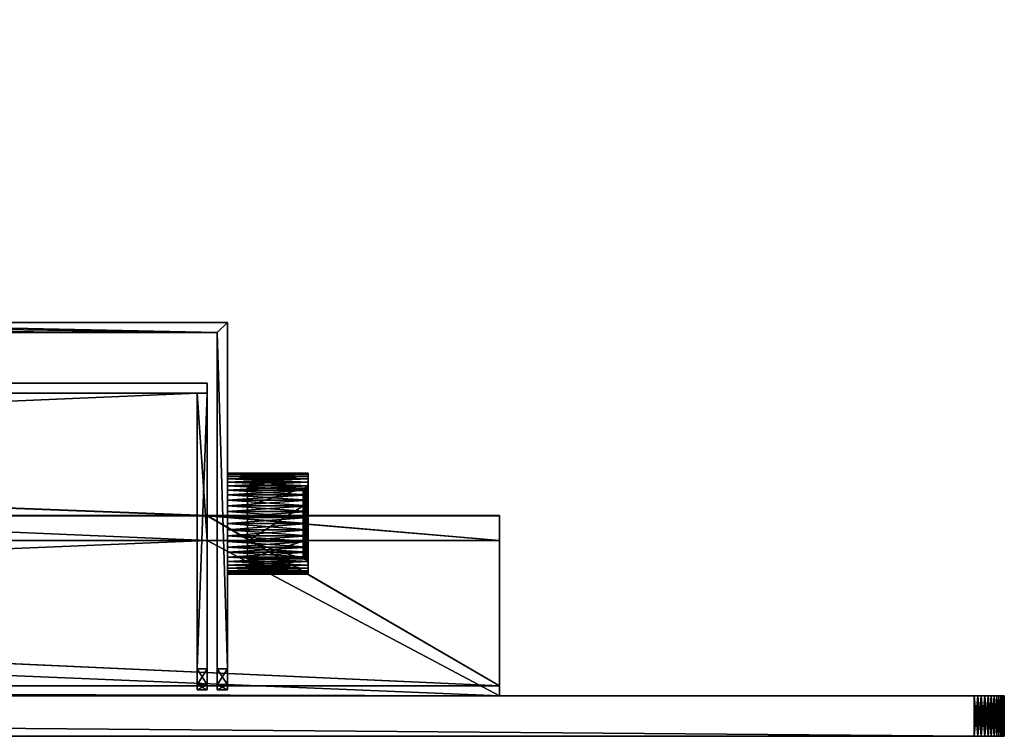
# Model space of a CAD drawing. Extents: x 0 to 500, y 0 to 90.
# Tile 8 of 8: x 402 to 500, y 0 to 71. Entities that reach past the tile are written whole.
import ezdxf

# ---------------------------------------------------------------- set-up
doc = ezdxf.new("R2010")
doc.units = 0
doc.layers.add('LAYER1', color=7, linetype='CONTINUOUS')

msp = doc.modelspace()

# ---------------------------------------------------------------- meshes
at = {"layer": 'LAYER1', "color": 7}
mesh = msp.add_polyface(dxfattribs=at)
corners = [(149.933, 41, -327.498), (157.433, 71, -327.498), (156.402, 71, -327.498), (149.152, 42, -327.498), (125.714, 42, -327.498), (118.464, 71, -327.498), (117.433, 71, -327.498), (124.933, 41, -327.498), (76.933, 41, -327.498), (76.933, 6.672, -327.498), (77.933, 6.672, -327.498), (77.933, 40, -327.498), (422.067, 40, -327.498), (422.067, 6.672, -327.498), (423.067, 6.672, -327.498), (423.067, 41, -327.498), (375.067, 41, -327.498), (382.567, 71, -327.498), (381.536, 71, -327.498), (374.286, 42, -327.498), (350.848, 42, -327.498), (343.598, 71, -327.498), (342.567, 71, -327.498), (350.067, 41, -327.498)]
mesh.append_faces([[corners[k] for k in face] for face in [(1, 3, 0), (1, 2, 3), (3, 4, 0), (0, 4, 7), (11, 7, 8), (10, 8, 9), (10, 11, 8), (5, 6, 4), (4, 6, 7), (7, 11, 0), (0, 11, 12), (23, 12, 16), (20, 16, 19), (20, 23, 16), (20, 22, 23), (20, 21, 22), (13, 14, 12), (12, 14, 15), (16, 12, 15), (16, 17, 19), (19, 17, 18), (23, 0, 12)]])
mesh = msp.add_polyface(dxfattribs=at)
corners = [(375.067, 41, -372.498), (423.067, 41, -372.498), (423.067, 6.672, -372.498), (422.067, 6.672, -372.498), (422.067, 40, -372.498), (77.933, 40, -372.498), (77.933, 6.672, -372.498), (76.933, 6.672, -372.498), (76.933, 41, -372.498), (124.933, 41, -372.498), (149.933, 41, -372.498), (350.067, 41, -372.498)]
mesh.append_faces([[corners[k] for k in face] for face in [(11, 0, 4), (10, 4, 5), (9, 5, 8), (9, 10, 5), (0, 1, 4), (4, 1, 2), (3, 4, 2), (5, 6, 8), (8, 6, 7), (10, 11, 4)]])
mesh = msp.add_polyface(dxfattribs=at)
corners = [(375.067, 41, -327.498), (423.067, 41, -327.498), (423.067, 41, -372.498), (375.067, 41, -372.498)]
mesh.append_faces([[corners[k] for k in face] for face in [(0, 1, 3), (3, 1, 2)]])
mesh = msp.add_polyface(dxfattribs=at)
corners = [(423.067, 6.672, -372.498), (423.067, 41, -372.498), (423.067, 41, -327.498), (423.067, 6.672, -327.498), (423.067, 5.116, -338.7), (423.067, 4.596, -349.998), (423.067, 5.116, -361.296), (423.067, 16.073, -349.998), (423.067, 16.109, -349.395), (423.067, 16.218, -348.802), (423.067, 16.398, -348.225), (423.067, 16.646, -347.674), (423.067, 16.958, -347.158), (423.067, 17.33, -346.683), (423.067, 17.757, -346.256), (423.067, 18.233, -345.883), (423.067, 18.749, -345.571), (423.067, 19.3, -345.323), (423.067, 19.876, -345.143), (423.067, 20.47, -345.035), (423.067, 21.073, -344.998), (423.067, 21.676, -345.035), (423.067, 22.27, -345.143), (423.067, 22.846, -345.323), (423.067, 23.397, -345.571), (423.067, 23.913, -345.883), (423.067, 24.389, -346.256), (423.067, 24.816, -346.683), (423.067, 25.188, -347.158), (423.067, 25.5, -347.674), (423.067, 25.748, -348.225), (423.067, 25.928, -348.802), (423.067, 26.037, -349.395), (423.067, 26.073, -349.998), (423.067, 26.037, -350.601), (423.067, 25.928, -351.195), (423.067, 25.748, -351.771), (423.067, 25.5, -352.322), (423.067, 25.188, -352.838), (423.067, 24.816, -353.314), (423.067, 24.389, -353.741), (423.067, 23.913, -354.113), (423.067, 23.397, -354.425), (423.067, 22.846, -354.673), (423.067, 22.27, -354.853), (423.067, 21.676, -354.962), (423.067, 21.073, -354.998), (423.067, 20.47, -354.962), (423.067, 19.876, -354.853), (423.067, 19.3, -354.673), (423.067, 18.749, -354.425), (423.067, 18.233, -354.113), (423.067, 17.757, -353.741), (423.067, 17.33, -353.314), (423.067, 16.958, -352.838), (423.067, 16.646, -352.322), (423.067, 16.398, -351.771), (423.067, 16.218, -351.195), (423.067, 16.109, -350.601)]
mesh.append_faces([[corners[k] for k in face] for face in [(43, 44, 1), (42, 1, 41), (42, 43, 1), (31, 32, 2), (30, 2, 29), (30, 31, 2), (19, 20, 3), (18, 3, 17), (18, 19, 3), (13, 14, 4), (12, 4, 11), (12, 13, 4), (11, 4, 10), (10, 4, 5), (9, 5, 8), (9, 10, 5), (54, 55, 6), (53, 6, 52), (53, 54, 6), (52, 6, 51), (51, 6, 0), (50, 0, 49), (50, 51, 0), (58, 7, 5), (57, 5, 56), (57, 58, 5), (14, 15, 4), (4, 15, 3), (3, 15, 16), (17, 3, 16), (20, 21, 3), (3, 21, 2), (2, 21, 22), (23, 2, 22), (23, 24, 2), (2, 24, 25), (26, 2, 25), (26, 27, 2), (2, 27, 28), (29, 2, 28), (32, 33, 2), (2, 33, 1), (1, 33, 34), (35, 1, 34), (35, 36, 1), (1, 36, 37), (38, 1, 37), (38, 39, 1), (1, 39, 40), (41, 1, 40), (44, 45, 1), (1, 45, 0), (0, 45, 46), (47, 0, 46), (47, 48, 0), (0, 48, 49), (55, 56, 6), (6, 56, 5), (5, 7, 8)]])
mesh = msp.add_polyface(dxfattribs=at)
corners = [(77.933, 40, -327.498), (77.933, 40, -372.498), (422.067, 40, -372.498), (422.067, 40, -327.498)]
mesh.append_faces([[corners[k] for k in face] for face in [(0, 1, 3), (3, 1, 2)]])
mesh = msp.add_polyface(dxfattribs=at)
corners = [(422.067, 6.672, -372.498), (422.067, 5.116, -361.296), (422.067, 4.596, -349.998), (422.067, 5.116, -338.7), (422.067, 6.672, -327.498), (422.067, 40, -327.498), (422.067, 40, -372.498)]
mesh.append_faces([[corners[k] for k in face] for face in [(0, 1, 6), (6, 1, 2), (5, 2, 3), (4, 5, 3), (5, 6, 2)]])
mesh = msp.add_polyface(dxfattribs=at)
corners = [(421.067, 21.855, -379), (450, 21.855, -379), (450, 5, -386.504), (50, 5, -386.504), (50, 21.855, -379), (78.933, 21.855, -379), (78.933, 35, -373.148), (421.067, 35, -373.148)]
mesh.append_faces([[corners[k] for k in face] for face in [(1, 2, 0), (0, 2, 5), (6, 0, 5), (6, 7, 0), (2, 3, 5), (5, 3, 4)]])
mesh = msp.add_polyface(dxfattribs=at)
corners = [(421.067, 35, -326.849), (78.933, 35, -326.849), (78.933, 21.864, -321), (50, 21.864, -321), (50, 5, -313.492), (450, 5, -313.492), (450, 21.864, -321), (421.067, 21.864, -321)]
mesh.append_faces([[corners[k] for k in face] for face in [(0, 1, 7), (7, 1, 2), (5, 2, 4), (5, 7, 2), (5, 6, 7), (2, 3, 4)]])
mesh = msp.add_polyface(dxfattribs=at)
corners = [(421.067, 35, -373.148), (78.933, 35, -373.148), (78.933, 35, -326.849), (421.067, 35, -326.849)]
mesh.append_faces([[corners[k] for k in face] for face in [(0, 1, 3), (3, 1, 2)]])
mesh = msp.add_polyface(dxfattribs=at)
corners = [(421.067, 35, -326.849), (421.067, 21.864, -321), (421.067, 19.405, -321), (421.067, 34, -327.498), (421.067, 6.672, -327.498), (421.067, 5.116, -338.7), (421.067, 4.596, -349.998), (421.067, 5.116, -361.296), (421.067, 6.672, -372.498), (421.067, 34, -372.498), (421.067, 19.397, -379), (421.067, 21.855, -379), (421.067, 35, -373.148)]
mesh.append_faces([[corners[k] for k in face] for face in [(12, 0, 3), (9, 3, 6), (7, 9, 6), (7, 8, 9), (2, 3, 1), (1, 3, 0), (4, 5, 3), (3, 5, 6), (10, 11, 9), (9, 11, 12), (3, 9, 12)]])
mesh = msp.add_polyface(dxfattribs=at)
corners = [(420.067, 34, -372.498), (79.933, 34, -372.498), (78.933, 34, -372.498), (78.933, 19.397, -379), (50, 19.397, -379), (50, 4, -385.855), (450, 4, -385.855), (450, 19.397, -379), (421.067, 19.397, -379), (421.067, 34, -372.498)]
mesh.append_faces([[corners[k] for k in face] for face in [(9, 0, 8), (8, 0, 1), (3, 1, 2), (3, 8, 1), (3, 6, 8), (3, 5, 6), (3, 4, 5), (6, 7, 8)]])
mesh = msp.add_polyface(dxfattribs=at)
corners = [(421.067, 34, -327.498), (421.067, 19.405, -321), (450, 19.405, -321), (450, 4, -314.141), (50, 4, -314.141), (50, 19.405, -321), (78.933, 19.405, -321), (78.933, 34, -327.498), (79.933, 34, -327.498), (420.067, 34, -327.498)]
mesh.append_faces([[corners[k] for k in face] for face in [(0, 1, 9), (9, 1, 6), (8, 6, 7), (8, 9, 6), (2, 3, 1), (1, 3, 4), (6, 4, 5), (6, 1, 4)]])
mesh = msp.add_polyface(dxfattribs=at)
corners = [(420.067, 34, -327.498), (79.933, 34, -327.498), (79.933, 34, -372.498), (420.067, 34, -372.498)]
mesh.append_faces([[corners[k] for k in face] for face in [(1, 2, 0), (0, 2, 3)]])
mesh = msp.add_polyface(dxfattribs=at)
corners = [(421.067, 6.672, -372.498), (420.067, 6.672, -372.498), (420.067, 34, -372.498), (421.067, 34, -372.498)]
mesh.append_faces([[corners[k] for k in face] for face in [(0, 1, 3), (3, 1, 2)]])
mesh = msp.add_polyface(dxfattribs=at)
corners = [(420.067, 6.672, -372.498), (420.067, 5.116, -361.296), (420.067, 4.596, -349.998), (420.067, 5.116, -338.7), (420.067, 6.672, -327.498), (420.067, 34, -327.498), (420.067, 34, -372.498)]
mesh.append_faces([[corners[k] for k in face] for face in [(0, 1, 6), (6, 1, 2), (5, 2, 3), (4, 5, 3), (5, 6, 2)]])
mesh = msp.add_polyface(dxfattribs=at)
corners = [(421.067, 34, -327.498), (420.067, 34, -327.498), (420.067, 6.672, -327.498), (421.067, 6.672, -327.498)]
mesh.append_faces([[corners[k] for k in face] for face in [(1, 2, 0), (0, 2, 3)]])
mesh = msp.add_polyface(dxfattribs=at)
corners = [(423.067, 26.073, -349.998), (431.067, 26.073, -349.998), (431.067, 26.037, -350.601), (431.067, 25.928, -351.195), (431.067, 25.748, -351.771), (431.067, 25.5, -352.322), (431.067, 25.188, -352.838), (431.067, 24.816, -353.314), (431.067, 24.389, -353.741), (431.067, 23.913, -354.113), (431.067, 23.397, -354.425), (431.067, 22.846, -354.673), (431.067, 22.27, -354.853), (431.067, 21.676, -354.962), (431.067, 21.073, -354.998), (431.067, 20.47, -354.962), (431.067, 19.876, -354.853), (431.067, 19.3, -354.673), (431.067, 18.749, -354.425), (431.067, 18.233, -354.113), (431.067, 17.757, -353.741), (431.067, 17.33, -353.314), (431.067, 16.958, -352.838), (431.067, 16.646, -352.322), (431.067, 16.398, -351.771), (431.067, 16.218, -351.195), (431.067, 16.109, -350.601), (431.067, 16.073, -349.998), (423.067, 16.073, -349.998), (423.067, 16.109, -350.601), (423.067, 16.218, -351.195), (423.067, 16.398, -351.771), (423.067, 16.646, -352.322), (423.067, 16.958, -352.838), (423.067, 17.33, -353.314), (423.067, 17.757, -353.741), (423.067, 18.233, -354.113), (423.067, 18.749, -354.425), (423.067, 19.3, -354.673), (423.067, 19.876, -354.853), (423.067, 20.47, -354.962), (423.067, 21.073, -354.998), (423.067, 21.676, -354.962), (423.067, 22.27, -354.853), (423.067, 22.846, -354.673), (423.067, 23.397, -354.425), (423.067, 23.913, -354.113), (423.067, 24.389, -353.741), (423.067, 24.816, -353.314), (423.067, 25.188, -352.838), (423.067, 25.5, -352.322), (423.067, 25.748, -351.771), (423.067, 25.928, -351.195), (423.067, 26.037, -350.601)]
mesh.append_faces([[corners[k] for k in face] for face in [(0, 1, 53), (53, 1, 2), (52, 2, 3), (51, 3, 4), (50, 4, 5), (49, 5, 6), (48, 6, 7), (47, 7, 8), (46, 8, 9), (45, 9, 10), (44, 10, 11), (43, 11, 12), (42, 12, 13), (41, 13, 14), (40, 14, 15), (39, 15, 16), (38, 16, 17), (37, 17, 18), (36, 18, 19), (35, 19, 20), (34, 20, 21), (33, 21, 22), (32, 22, 23), (31, 23, 24), (30, 24, 25), (29, 25, 26), (28, 26, 27), (28, 29, 26), (29, 30, 25), (30, 31, 24), (31, 32, 23), (32, 33, 22), (33, 34, 21), (34, 35, 20), (35, 36, 19), (36, 37, 18), (37, 38, 17), (38, 39, 16), (39, 40, 15), (40, 41, 14), (41, 42, 13), (42, 43, 12), (43, 44, 11), (44, 45, 10), (45, 46, 9), (46, 47, 8), (47, 48, 7), (48, 49, 6), (49, 50, 5), (50, 51, 4), (51, 52, 3), (52, 53, 2)]])
mesh = msp.add_polyface(dxfattribs=at)
corners = [(423.067, 16.073, -349.998), (431.067, 16.073, -349.998), (431.067, 16.109, -349.395), (431.067, 16.218, -348.802), (431.067, 16.398, -348.225), (431.067, 16.646, -347.674), (431.067, 16.958, -347.158), (431.067, 17.33, -346.683), (431.067, 17.757, -346.256), (431.067, 18.233, -345.883), (431.067, 18.749, -345.571), (431.067, 19.3, -345.323), (431.067, 19.876, -345.143), (431.067, 20.47, -345.035), (431.067, 21.073, -344.998), (431.067, 21.676, -345.035), (431.067, 22.27, -345.143), (431.067, 22.846, -345.323), (431.067, 23.397, -345.571), (431.067, 23.913, -345.883), (431.067, 24.389, -346.256), (431.067, 24.816, -346.683), (431.067, 25.188, -347.158), (431.067, 25.5, -347.674), (431.067, 25.748, -348.225), (431.067, 25.928, -348.802), (431.067, 26.037, -349.395), (431.067, 26.073, -349.998), (423.067, 26.073, -349.998), (423.067, 26.037, -349.395), (423.067, 25.928, -348.802), (423.067, 25.748, -348.225), (423.067, 25.5, -347.674), (423.067, 25.188, -347.158), (423.067, 24.816, -346.683), (423.067, 24.389, -346.256), (423.067, 23.913, -345.883), (423.067, 23.397, -345.571), (423.067, 22.846, -345.323), (423.067, 22.27, -345.143), (423.067, 21.676, -345.035), (423.067, 21.073, -344.998), (423.067, 20.47, -345.035), (423.067, 19.876, -345.143), (423.067, 19.3, -345.323), (423.067, 18.749, -345.571), (423.067, 18.233, -345.883), (423.067, 17.757, -346.256), (423.067, 17.33, -346.683), (423.067, 16.958, -347.158), (423.067, 16.646, -347.674), (423.067, 16.398, -348.225), (423.067, 16.218, -348.802), (423.067, 16.109, -349.395)]
mesh.append_faces([[corners[k] for k in face] for face in [(0, 1, 53), (53, 1, 2), (52, 2, 3), (51, 3, 4), (50, 4, 5), (49, 5, 6), (48, 6, 7), (47, 7, 8), (46, 8, 9), (45, 9, 10), (44, 10, 11), (43, 11, 12), (42, 12, 13), (41, 13, 14), (40, 14, 15), (39, 15, 16), (38, 16, 17), (37, 17, 18), (36, 18, 19), (35, 19, 20), (34, 20, 21), (33, 21, 22), (32, 22, 23), (31, 23, 24), (30, 24, 25), (29, 25, 26), (28, 26, 27), (28, 29, 26), (29, 30, 25), (30, 31, 24), (31, 32, 23), (32, 33, 22), (33, 34, 21), (34, 35, 20), (35, 36, 19), (36, 37, 18), (37, 38, 17), (38, 39, 16), (39, 40, 15), (40, 41, 14), (41, 42, 13), (42, 43, 12), (43, 44, 11), (44, 45, 10), (45, 46, 9), (46, 47, 8), (47, 48, 7), (48, 49, 6), (49, 50, 5), (50, 51, 4), (51, 52, 3), (52, 53, 2)]])
mesh = msp.add_polyface(dxfattribs=at)
corners = [(431.067, 26.073, -349.998), (431.067, 26.037, -349.395), (431.067, 25.928, -348.802), (431.067, 25.748, -348.225), (431.067, 25.5, -347.674), (431.067, 25.188, -347.158), (431.067, 24.816, -346.683), (431.067, 24.389, -346.256), (431.067, 23.913, -345.883), (431.067, 23.397, -345.571), (431.067, 22.846, -345.323), (431.067, 22.27, -345.143), (431.067, 21.676, -345.035), (431.067, 21.073, -344.998), (431.067, 20.47, -345.035), (431.067, 19.876, -345.143), (431.067, 19.3, -345.323), (431.067, 18.749, -345.571), (431.067, 18.233, -345.883), (431.067, 17.757, -346.256), (431.067, 17.33, -346.683), (431.067, 16.958, -347.158), (431.067, 16.646, -347.674), (431.067, 16.398, -348.225), (431.067, 16.218, -348.802), (431.067, 16.109, -349.395), (431.067, 16.073, -349.998), (431.067, 16.109, -350.601), (431.067, 16.218, -351.195), (431.067, 16.398, -351.771), (431.067, 16.646, -352.322), (431.067, 16.958, -352.838), (431.067, 17.33, -353.314), (431.067, 17.757, -353.741), (431.067, 18.233, -354.113), (431.067, 18.749, -354.425), (431.067, 19.3, -354.673), (431.067, 19.876, -354.853), (431.067, 20.47, -354.962), (431.067, 21.073, -354.998), (431.067, 21.676, -354.962), (431.067, 22.27, -354.853), (431.067, 22.846, -354.673), (431.067, 23.397, -354.425), (431.067, 23.913, -354.113), (431.067, 24.389, -353.741), (431.067, 24.816, -353.314), (431.067, 25.188, -352.838), (431.067, 25.5, -352.322), (431.067, 25.748, -351.771), (431.067, 25.928, -351.195), (431.067, 26.037, -350.601), (431.067, 16.996, -349.998), (431.067, 19.034, -346.467), (431.067, 23.112, -346.467), (431.067, 25.15, -349.998), (431.067, 23.112, -353.529), (431.067, 19.034, -353.529)]
mesh.append_faces([[corners[k] for k in face] for face in [(51, 0, 55), (50, 55, 49), (50, 51, 55), (0, 1, 55), (55, 1, 2), (3, 55, 2), (3, 4, 55), (55, 4, 54), (54, 4, 5), (6, 54, 5), (6, 7, 54), (54, 7, 8), (9, 54, 8), (9, 10, 54), (54, 10, 11), (12, 54, 11), (12, 13, 54), (54, 13, 53), (53, 13, 14), (15, 53, 14), (15, 16, 53), (53, 16, 17), (18, 53, 17), (18, 19, 53), (53, 19, 20), (21, 53, 20), (21, 22, 53), (53, 22, 52), (52, 22, 23), (24, 52, 23), (24, 25, 52), (52, 25, 26), (27, 52, 26), (27, 28, 52), (52, 28, 29), (30, 52, 29), (30, 57, 52), (30, 31, 57), (57, 31, 32), (33, 57, 32), (33, 34, 57), (57, 34, 35), (36, 57, 35), (36, 37, 57), (57, 37, 38), (39, 57, 38), (39, 56, 57), (39, 40, 56), (56, 40, 41), (42, 56, 41), (42, 43, 56), (56, 43, 44), (45, 56, 44), (45, 46, 56), (56, 46, 47), (48, 56, 47), (48, 55, 56), (48, 49, 55)]])
mesh = msp.add_polyface(dxfattribs=at)
corners = [(425.067, 22.823, -353.029), (425.067, 24.573, -349.998), (425.067, 22.823, -346.967), (425.067, 19.323, -346.967), (425.067, 17.573, -349.998), (425.067, 19.323, -353.029)]
mesh.append_faces([[corners[k] for k in face] for face in [(5, 0, 4), (4, 0, 1), (3, 1, 2), (3, 4, 1)]])
mesh = msp.add_polyface(dxfattribs=at)
corners = [(430.567, 22.823, -346.967), (425.067, 22.823, -346.967), (425.067, 24.573, -349.998), (430.567, 24.573, -349.998)]
mesh.append_faces([[corners[k] for k in face] for face in [(0, 1, 3), (3, 1, 2)]])
mesh = msp.add_polyface(dxfattribs=at)
corners = [(430.567, 24.573, -349.998), (425.067, 24.573, -349.998), (425.067, 22.823, -353.029), (430.567, 22.823, -353.029)]
mesh.append_faces([[corners[k] for k in face] for face in [(1, 2, 0), (0, 2, 3)]])
mesh = msp.add_polyface(dxfattribs=at)
corners = [(431.067, 23.112, -346.467), (431.064, 23.082, -346.518), (431.056, 23.052, -346.57), (431.043, 23.023, -346.621), (431.024, 22.994, -346.67), (430.999, 22.967, -346.718), (430.969, 22.94, -346.764), (430.934, 22.916, -346.806), (430.894, 22.893, -346.845), (430.849, 22.873, -346.88), (430.825, 22.864, -346.896), (430.799, 22.856, -346.91), (430.773, 22.849, -346.923), (430.746, 22.842, -346.934), (430.718, 22.836, -346.944), (430.689, 22.832, -346.952), (430.659, 22.828, -346.959), (430.629, 22.825, -346.963), (430.598, 22.824, -346.966), (430.567, 22.823, -346.967), (430.567, 24.573, -349.998), (430.598, 24.574, -349.998), (430.629, 24.577, -349.998), (430.659, 24.583, -349.998), (430.689, 24.59, -349.998), (430.718, 24.6, -349.998), (430.746, 24.611, -349.998), (430.773, 24.624, -349.998), (430.799, 24.639, -349.998), (430.825, 24.655, -349.998), (430.849, 24.673, -349.998), (430.894, 24.713, -349.998), (430.934, 24.758, -349.998), (430.969, 24.808, -349.998), (430.999, 24.86, -349.998), (431.024, 24.916, -349.998), (431.043, 24.973, -349.998), (431.056, 25.032, -349.998), (431.064, 25.091, -349.998), (431.067, 25.15, -349.998)]
mesh.append_faces([[corners[k] for k in face] for face in [(39, 0, 38), (38, 0, 1), (2, 38, 1), (2, 37, 38), (2, 3, 37), (37, 3, 36), (36, 3, 4), (35, 4, 5), (34, 5, 6), (33, 6, 7), (32, 7, 8), (31, 8, 9), (30, 9, 29), (30, 31, 9), (9, 10, 29), (29, 10, 11), (28, 11, 27), (28, 29, 11), (11, 12, 27), (27, 12, 26), (26, 12, 13), (14, 26, 13), (14, 25, 26), (14, 24, 25), (14, 15, 24), (24, 15, 16), (23, 16, 22), (23, 24, 16), (16, 17, 22), (22, 17, 18), (21, 18, 20), (21, 22, 18), (18, 19, 20), (31, 32, 8), (32, 33, 7), (33, 34, 6), (34, 35, 5), (35, 36, 4)]])
mesh = msp.add_polyface(dxfattribs=at)
corners = [(431.067, 25.15, -349.998), (431.064, 25.091, -349.998), (431.056, 25.032, -349.998), (431.043, 24.973, -349.998), (431.024, 24.916, -349.998), (430.999, 24.86, -349.998), (430.969, 24.808, -349.998), (430.934, 24.758, -349.998), (430.894, 24.713, -349.998), (430.849, 24.673, -349.998), (430.825, 24.655, -349.998), (430.799, 24.639, -349.998), (430.773, 24.624, -349.998), (430.746, 24.611, -349.998), (430.718, 24.6, -349.998), (430.689, 24.59, -349.998), (430.659, 24.583, -349.998), (430.629, 24.577, -349.998), (430.598, 24.574, -349.998), (430.567, 24.573, -349.998), (430.567, 22.823, -353.029), (430.598, 22.824, -353.03), (430.629, 22.825, -353.033), (430.659, 22.828, -353.038), (430.689, 22.832, -353.044), (430.718, 22.836, -353.052), (430.746, 22.842, -353.062), (430.773, 22.849, -353.074), (430.799, 22.856, -353.086), (430.825, 22.864, -353.101), (430.849, 22.873, -353.116), (430.894, 22.893, -353.151), (430.934, 22.916, -353.19), (430.969, 22.94, -353.233), (430.999, 22.967, -353.278), (431.024, 22.994, -353.326), (431.043, 23.023, -353.376), (431.056, 23.052, -353.427), (431.064, 23.082, -353.478), (431.067, 23.112, -353.529)]
mesh.append_faces([[corners[k] for k in face] for face in [(39, 0, 38), (38, 0, 1), (2, 38, 1), (2, 37, 38), (2, 3, 37), (37, 3, 36), (36, 3, 4), (35, 4, 5), (34, 5, 6), (33, 6, 7), (32, 7, 8), (31, 8, 9), (30, 9, 29), (30, 31, 9), (9, 10, 29), (29, 10, 11), (28, 11, 27), (28, 29, 11), (11, 12, 27), (27, 12, 26), (26, 12, 13), (14, 26, 13), (14, 25, 26), (14, 24, 25), (14, 15, 24), (24, 15, 16), (23, 16, 22), (23, 24, 16), (16, 17, 22), (22, 17, 18), (21, 18, 20), (21, 22, 18), (18, 19, 20), (31, 32, 8), (32, 33, 7), (33, 34, 6), (34, 35, 5), (35, 36, 4)]])
mesh = msp.add_polyface(dxfattribs=at)
corners = [(430.567, 22.823, -353.029), (425.067, 22.823, -353.029), (425.067, 19.323, -353.029), (430.567, 19.323, -353.029)]
mesh.append_faces([[corners[k] for k in face] for face in [(1, 2, 0), (0, 2, 3)]])
mesh = msp.add_polyface(dxfattribs=at)
corners = [(430.567, 19.323, -346.967), (425.067, 19.323, -346.967), (425.067, 22.823, -346.967), (430.567, 22.823, -346.967)]
mesh.append_faces([[corners[k] for k in face] for face in [(0, 1, 3), (3, 1, 2)]])
mesh = msp.add_polyface(dxfattribs=at)
corners = [(431.067, 19.034, -346.467), (431.064, 19.064, -346.518), (431.056, 19.094, -346.57), (431.043, 19.123, -346.621), (431.024, 19.152, -346.67), (430.999, 19.179, -346.718), (430.969, 19.206, -346.764), (430.934, 19.23, -346.806), (430.894, 19.253, -346.845), (430.849, 19.273, -346.88), (430.825, 19.282, -346.896), (430.799, 19.29, -346.91), (430.773, 19.297, -346.923), (430.746, 19.304, -346.934), (430.718, 19.31, -346.944), (430.689, 19.314, -346.952), (430.659, 19.318, -346.959), (430.629, 19.321, -346.963), (430.598, 19.322, -346.966), (430.567, 19.323, -346.967), (430.567, 22.823, -346.967), (430.598, 22.824, -346.966), (430.629, 22.825, -346.963), (430.659, 22.828, -346.959), (430.689, 22.832, -346.952), (430.718, 22.836, -346.944), (430.746, 22.842, -346.934), (430.773, 22.849, -346.923), (430.799, 22.856, -346.91), (430.825, 22.864, -346.896), (430.849, 22.873, -346.88), (430.894, 22.893, -346.845), (430.934, 22.916, -346.806), (430.969, 22.94, -346.764), (430.999, 22.967, -346.718), (431.024, 22.994, -346.67), (431.043, 23.023, -346.621), (431.056, 23.052, -346.57), (431.064, 23.082, -346.518), (431.067, 23.112, -346.467)]
mesh.append_faces([[corners[k] for k in face] for face in [(39, 0, 38), (38, 0, 1), (2, 38, 1), (2, 37, 38), (2, 3, 37), (37, 3, 36), (36, 3, 4), (35, 4, 5), (34, 5, 6), (33, 6, 7), (32, 7, 8), (31, 8, 9), (30, 9, 29), (30, 31, 9), (9, 10, 29), (29, 10, 11), (28, 11, 27), (28, 29, 11), (11, 12, 27), (27, 12, 26), (26, 12, 13), (14, 26, 13), (14, 25, 26), (14, 24, 25), (14, 15, 24), (24, 15, 16), (23, 16, 22), (23, 24, 16), (16, 17, 22), (22, 17, 18), (21, 18, 20), (21, 22, 18), (18, 19, 20), (31, 32, 8), (32, 33, 7), (33, 34, 6), (34, 35, 5), (35, 36, 4)]])
mesh = msp.add_polyface(dxfattribs=at)
corners = [(430.567, 19.323, -353.029), (430.598, 19.322, -353.03), (430.629, 19.321, -353.033), (430.659, 19.318, -353.038), (430.689, 19.314, -353.044), (430.718, 19.31, -353.052), (430.746, 19.304, -353.062), (430.773, 19.297, -353.074), (430.799, 19.29, -353.086), (430.825, 19.282, -353.101), (430.849, 19.273, -353.116), (430.894, 19.253, -353.151), (430.934, 19.23, -353.19), (430.969, 19.206, -353.233), (430.999, 19.179, -353.278), (431.024, 19.152, -353.326), (431.043, 19.123, -353.376), (431.056, 19.094, -353.427), (431.064, 19.064, -353.478), (431.067, 19.034, -353.529), (431.067, 23.112, -353.529), (431.064, 23.082, -353.478), (431.056, 23.052, -353.427), (431.043, 23.023, -353.376), (431.024, 22.994, -353.326), (430.999, 22.967, -353.278), (430.969, 22.94, -353.233), (430.934, 22.916, -353.19), (430.894, 22.893, -353.151), (430.849, 22.873, -353.116), (430.825, 22.864, -353.101), (430.799, 22.856, -353.086), (430.773, 22.849, -353.074), (430.746, 22.842, -353.062), (430.718, 22.836, -353.052), (430.689, 22.832, -353.044), (430.659, 22.828, -353.038), (430.629, 22.825, -353.033), (430.598, 22.824, -353.03), (430.567, 22.823, -353.029)]
mesh.append_faces([[corners[k] for k in face] for face in [(39, 0, 38), (38, 0, 1), (2, 38, 1), (2, 37, 38), (2, 36, 37), (2, 3, 36), (36, 3, 4), (35, 4, 34), (35, 36, 4), (4, 5, 34), (34, 5, 6), (33, 6, 32), (33, 34, 6), (6, 7, 32), (32, 7, 31), (31, 7, 8), (9, 31, 8), (9, 30, 31), (9, 29, 30), (9, 10, 29), (29, 10, 11), (28, 11, 12), (27, 12, 13), (26, 13, 14), (25, 14, 15), (24, 15, 16), (23, 16, 17), (22, 17, 18), (21, 18, 20), (21, 22, 18), (18, 19, 20), (22, 23, 17), (23, 24, 16), (24, 25, 15), (25, 26, 14), (26, 27, 13), (27, 28, 12), (28, 29, 11)]])
mesh = msp.add_polyface(dxfattribs=at)
corners = [(421.067, 21.864, -321), (450, 21.864, -321), (450, 19.405, -321), (421.067, 19.405, -321)]
mesh.append_faces([[corners[k] for k in face] for face in [(1, 2, 0), (0, 2, 3)]])
mesh = msp.add_polyface(dxfattribs=at)
corners = [(421.067, 19.397, -379), (450, 19.397, -379), (450, 21.855, -379), (421.067, 21.855, -379)]
mesh.append_faces([[corners[k] for k in face] for face in [(0, 1, 3), (3, 1, 2)]])
mesh = msp.add_polyface(dxfattribs=at)
corners = [(450, 21.864, -321), (450, 5, -313.492), (450, 5, -150), (450, 4, -150), (450, 4, -314.141), (450, 19.405, -321)]
mesh.append_faces([[corners[k] for k in face] for face in [(0, 1, 5), (5, 1, 4), (4, 1, 2), (3, 4, 2)]])
mesh = msp.add_polyface(dxfattribs=at)
corners = [(450, 19.397, -379), (450, 4, -385.855), (450, 4, -550), (450, 5, -550), (450, 5, -386.504), (450, 21.855, -379)]
mesh.append_faces([[corners[k] for k in face] for face in [(5, 0, 4), (4, 0, 1), (2, 4, 1), (2, 3, 4)]])
mesh = msp.add_polyface(dxfattribs=at)
corners = [(430.567, 19.323, -353.029), (425.067, 19.323, -353.029), (425.067, 17.573, -349.998), (430.567, 17.573, -349.998)]
mesh.append_faces([[corners[k] for k in face] for face in [(0, 1, 3), (3, 1, 2)]])
mesh = msp.add_polyface(dxfattribs=at)
corners = [(430.567, 17.573, -349.998), (425.067, 17.573, -349.998), (425.067, 19.323, -346.967), (430.567, 19.323, -346.967)]
mesh.append_faces([[corners[k] for k in face] for face in [(0, 1, 3), (3, 1, 2)]])
mesh = msp.add_polyface(dxfattribs=at)
corners = [(430.567, 17.573, -349.998), (430.598, 17.572, -349.998), (430.629, 17.569, -349.998), (430.659, 17.563, -349.998), (430.689, 17.556, -349.998), (430.718, 17.546, -349.998), (430.746, 17.535, -349.998), (430.773, 17.522, -349.998), (430.799, 17.507, -349.998), (430.825, 17.49, -349.998), (430.849, 17.473, -349.998), (430.894, 17.432, -349.998), (430.934, 17.387, -349.998), (430.969, 17.338, -349.998), (430.999, 17.286, -349.998), (431.024, 17.23, -349.998), (431.043, 17.173, -349.998), (431.056, 17.114, -349.998), (431.064, 17.055, -349.998), (431.067, 16.996, -349.998), (431.067, 19.034, -353.529), (431.064, 19.064, -353.478), (431.056, 19.094, -353.427), (431.043, 19.123, -353.376), (431.024, 19.152, -353.326), (430.999, 19.179, -353.278), (430.969, 19.206, -353.233), (430.934, 19.23, -353.19), (430.894, 19.253, -353.151), (430.849, 19.273, -353.116), (430.825, 19.282, -353.101), (430.799, 19.29, -353.086), (430.773, 19.297, -353.074), (430.746, 19.304, -353.062), (430.718, 19.31, -353.052), (430.689, 19.314, -353.044), (430.659, 19.318, -353.038), (430.629, 19.321, -353.033), (430.598, 19.322, -353.03), (430.567, 19.323, -353.029)]
mesh.append_faces([[corners[k] for k in face] for face in [(39, 0, 38), (38, 0, 1), (2, 38, 1), (2, 37, 38), (2, 36, 37), (2, 3, 36), (36, 3, 4), (35, 4, 34), (35, 36, 4), (4, 5, 34), (34, 5, 6), (33, 6, 32), (33, 34, 6), (6, 7, 32), (32, 7, 31), (31, 7, 8), (9, 31, 8), (9, 30, 31), (9, 29, 30), (9, 10, 29), (29, 10, 11), (28, 11, 12), (27, 12, 13), (26, 13, 14), (25, 14, 15), (24, 15, 16), (23, 16, 17), (22, 17, 18), (21, 18, 20), (21, 22, 18), (18, 19, 20), (22, 23, 17), (23, 24, 16), (24, 25, 15), (25, 26, 14), (26, 27, 13), (27, 28, 12), (28, 29, 11)]])
mesh = msp.add_polyface(dxfattribs=at)
corners = [(431.067, 16.996, -349.998), (431.064, 17.055, -349.998), (431.056, 17.114, -349.998), (431.043, 17.173, -349.998), (431.024, 17.23, -349.998), (430.999, 17.286, -349.998), (430.969, 17.338, -349.998), (430.934, 17.387, -349.998), (430.894, 17.432, -349.998), (430.849, 17.473, -349.998), (430.825, 17.49, -349.998), (430.799, 17.507, -349.998), (430.773, 17.522, -349.998), (430.746, 17.535, -349.998), (430.718, 17.546, -349.998), (430.689, 17.556, -349.998), (430.659, 17.563, -349.998), (430.629, 17.569, -349.998), (430.598, 17.572, -349.998), (430.567, 17.573, -349.998), (430.567, 19.323, -346.967), (430.598, 19.322, -346.966), (430.629, 19.321, -346.963), (430.659, 19.318, -346.959), (430.689, 19.314, -346.952), (430.718, 19.31, -346.944), (430.746, 19.304, -346.934), (430.773, 19.297, -346.923), (430.799, 19.29, -346.91), (430.825, 19.282, -346.896), (430.849, 19.273, -346.88), (430.894, 19.253, -346.845), (430.934, 19.23, -346.806), (430.969, 19.206, -346.764), (430.999, 19.179, -346.718), (431.024, 19.152, -346.67), (431.043, 19.123, -346.621), (431.056, 19.094, -346.57), (431.064, 19.064, -346.518), (431.067, 19.034, -346.467)]
mesh.append_faces([[corners[k] for k in face] for face in [(39, 0, 38), (38, 0, 1), (2, 38, 1), (2, 37, 38), (2, 3, 37), (37, 3, 36), (36, 3, 4), (35, 4, 5), (34, 5, 6), (33, 6, 7), (32, 7, 8), (31, 8, 9), (30, 9, 29), (30, 31, 9), (9, 10, 29), (29, 10, 11), (28, 11, 27), (28, 29, 11), (11, 12, 27), (27, 12, 13), (26, 13, 14), (25, 14, 24), (25, 26, 14), (14, 15, 24), (24, 15, 16), (23, 16, 22), (23, 24, 16), (16, 17, 22), (22, 17, 18), (21, 18, 20), (21, 22, 18), (18, 19, 20), (26, 27, 13), (31, 32, 8), (32, 33, 7), (33, 34, 6), (34, 35, 5), (35, 36, 4)]])
mesh = msp.add_polyface(dxfattribs=at)
corners = [(421.067, 6.672, -327.498), (420.067, 6.672, -327.498), (420.067, 5.116, -338.7), (420.067, 4.596, -349.998), (420.067, 5.116, -361.296), (420.067, 6.672, -372.498), (421.067, 6.672, -372.498), (421.067, 5.116, -361.296), (421.067, 4.596, -349.998), (421.067, 5.116, -338.7)]
mesh.append_faces([[corners[k] for k in face] for face in [(0, 1, 9), (9, 1, 2), (3, 9, 2), (3, 8, 9), (3, 4, 8), (8, 4, 7), (7, 4, 6), (6, 4, 5)]])
mesh = msp.add_polyface(dxfattribs=at)
corners = [(422.067, 6.672, -372.498), (423.067, 6.672, -372.498), (423.067, 5.116, -361.296), (423.067, 4.596, -349.998), (423.067, 5.116, -338.7), (423.067, 6.672, -327.498), (422.067, 6.672, -327.498), (422.067, 5.116, -338.7), (422.067, 4.596, -349.998), (422.067, 5.116, -361.296)]
mesh.append_faces([[corners[k] for k in face] for face in [(0, 1, 9), (9, 1, 2), (3, 9, 2), (3, 8, 9), (3, 4, 8), (8, 4, 7), (7, 4, 6), (6, 4, 5)]])
mesh = msp.add_polyface(dxfattribs=at)
corners = [(450, 5, -550), (50, 5, -550), (50, 5, -386.504), (450, 5, -386.504)]
mesh.append_faces([[corners[k] for k in face] for face in [(0, 1, 3), (3, 1, 2)]])
mesh = msp.add_polyface(dxfattribs=at)
corners = [(450, 4, -550), (50, 4, -550), (50, 5, -550), (450, 5, -550)]
mesh.append_faces([[corners[k] for k in face] for face in [(1, 2, 0), (0, 2, 3)]])
mesh = msp.add_polyface(dxfattribs=at)
corners = [(450, 5, -150), (50, 5, -150), (50, 4, -150), (450, 4, -150)]
mesh.append_faces([[corners[k] for k in face] for face in [(0, 1, 3), (3, 1, 2)]])
mesh = msp.add_polyface(dxfattribs=at)
corners = [(450, 5, -313.492), (50, 5, -313.492), (50, 5, -150), (450, 5, -150)]
mesh.append_faces([[corners[k] for k in face] for face in [(0, 1, 3), (3, 1, 2)]])
mesh = msp.add_polyface(dxfattribs=at)
corners = [(497, 4, -700), (3, 4, -700), (2.638, 4, -699.978), (2.282, 4, -699.913), (1.936, 4, -699.805), (1.606, 4, -699.656), (1.296, 4, -699.469), (1.011, 4, -699.246), (0.754, 4, -698.989), (0.531, 4, -698.704), (0.344, 4, -698.394), (0.195, 4, -698.064), (0.087, 4, -697.718), (0.022, 4, -697.362), (0, 4, -697), (0, 4, -3), (0.022, 4, -2.638), (0.087, 4, -2.282), (0.195, 4, -1.936), (0.344, 4, -1.606), (0.531, 4, -1.296), (0.754, 4, -1.011), (1.011, 4, -0.754), (1.296, 4, -0.531), (1.606, 4, -0.344), (1.936, 4, -0.195), (2.282, 4, -0.087), (2.638, 4, -0.022), (3, 4), (497, 4), (497.362, 4, -0.022), (497.718, 4, -0.087), (498.064, 4, -0.195), (498.394, 4, -0.344), (498.704, 4, -0.531), (498.989, 4, -0.754), (499.246, 4, -1.011), (499.469, 4, -1.296), (499.656, 4, -1.606), (499.805, 4, -1.936), (499.913, 4, -2.282), (499.978, 4, -2.638), (500, 4, -3), (500, 4, -697), (499.978, 4, -697.362), (499.913, 4, -697.718), (499.805, 4, -698.064), (499.656, 4, -698.394), (499.469, 4, -698.704), (499.246, 4, -698.989), (498.989, 4, -699.246), (498.704, 4, -699.469), (498.394, 4, -699.656), (498.064, 4, -699.805), (497.718, 4, -699.913), (497.362, 4, -699.978)]
mesh.append_faces([[corners[k] for k in face] for face in [(0, 1, 55), (55, 1, 2), (54, 2, 3), (53, 3, 4), (52, 4, 5), (51, 5, 6), (50, 6, 7), (49, 7, 8), (48, 8, 9), (47, 9, 10), (46, 10, 11), (45, 11, 12), (44, 12, 13), (43, 13, 14), (42, 14, 15), (41, 15, 16), (40, 16, 17), (39, 17, 18), (38, 18, 19), (37, 19, 20), (36, 20, 21), (35, 21, 22), (34, 22, 23), (33, 23, 24), (32, 24, 25), (31, 25, 26), (30, 26, 27), (29, 27, 28), (29, 30, 27), (30, 31, 26), (31, 32, 25), (32, 33, 24), (33, 34, 23), (34, 35, 22), (35, 36, 21), (36, 37, 20), (37, 38, 19), (38, 39, 18), (39, 40, 17), (40, 41, 16), (41, 42, 15), (42, 43, 14), (43, 44, 13), (44, 45, 12), (45, 46, 11), (46, 47, 10), (47, 48, 9), (48, 49, 8), (49, 50, 7), (50, 51, 6), (51, 52, 5), (52, 53, 4), (53, 54, 3), (54, 55, 2)]])
mesh = msp.add_polyface(dxfattribs=at)
corners = [(3, 0), (497, 0), (497, 4), (3, 4)]
mesh.append_faces([[corners[k] for k in face] for face in [(0, 1, 3), (3, 1, 2)]])
mesh = msp.add_polyface(dxfattribs=at)
corners = [(497, 0, -700), (3, 0, -700), (3, 4, -700), (497, 4, -700)]
mesh.append_faces([[corners[k] for k in face] for face in [(1, 2, 0), (0, 2, 3)]])
mesh = msp.add_polyface(dxfattribs=at)
corners = [(450, 4, -385.855), (50, 4, -385.855), (50, 4, -550), (450, 4, -550)]
mesh.append_faces([[corners[k] for k in face] for face in [(1, 2, 0), (0, 2, 3)]])
mesh = msp.add_polyface(dxfattribs=at)
corners = [(450, 4, -150), (50, 4, -150), (50, 4, -314.141), (450, 4, -314.141)]
mesh.append_faces([[corners[k] for k in face] for face in [(1, 2, 0), (0, 2, 3)]])
mesh = msp.add_polyface(dxfattribs=at)
corners = [(497, 0, -700), (497, 4, -700), (497.362, 4, -699.978), (497.718, 4, -699.913), (498.064, 4, -699.805), (498.394, 4, -699.656), (498.704, 4, -699.469), (498.989, 4, -699.246), (499.246, 4, -698.989), (499.469, 4, -698.704), (499.656, 4, -698.394), (499.805, 4, -698.064), (499.913, 4, -697.718), (499.978, 4, -697.362), (500, 4, -697), (500, 0, -697), (499.978, 0, -697.362), (499.913, 0, -697.718), (499.805, 0, -698.064), (499.656, 0, -698.394), (499.469, 0, -698.704), (499.246, 0, -698.989), (498.989, 0, -699.246), (498.704, 0, -699.469), (498.394, 0, -699.656), (498.064, 0, -699.805), (497.718, 0, -699.913), (497.362, 0, -699.978)]
mesh.append_faces([[corners[k] for k in face] for face in [(0, 1, 27), (27, 1, 2), (26, 2, 3), (25, 3, 4), (24, 4, 5), (23, 5, 6), (22, 6, 7), (21, 7, 8), (20, 8, 9), (19, 9, 10), (18, 10, 11), (17, 11, 12), (16, 12, 13), (15, 13, 14), (15, 16, 13), (16, 17, 12), (17, 18, 11), (18, 19, 10), (19, 20, 9), (20, 21, 8), (21, 22, 7), (22, 23, 6), (23, 24, 5), (24, 25, 4), (25, 26, 3), (26, 27, 2)]])
mesh = msp.add_polyface(dxfattribs=at)
corners = [(500, 0, -3), (500, 4, -3), (499.978, 4, -2.638), (499.913, 4, -2.282), (499.805, 4, -1.936), (499.656, 4, -1.606), (499.469, 4, -1.296), (499.246, 4, -1.011), (498.989, 4, -0.754), (498.704, 4, -0.531), (498.394, 4, -0.344), (498.064, 4, -0.195), (497.718, 4, -0.087), (497.362, 4, -0.022), (497, 4), (497, 0), (497.362, 0, -0.022), (497.718, 0, -0.087), (498.064, 0, -0.195), (498.394, 0, -0.344), (498.704, 0, -0.531), (498.989, 0, -0.754), (499.246, 0, -1.011), (499.469, 0, -1.296), (499.656, 0, -1.606), (499.805, 0, -1.936), (499.913, 0, -2.282), (499.978, 0, -2.638)]
mesh.append_faces([[corners[k] for k in face] for face in [(0, 1, 27), (27, 1, 2), (26, 2, 3), (25, 3, 4), (24, 4, 5), (23, 5, 6), (22, 6, 7), (21, 7, 8), (20, 8, 9), (19, 9, 10), (18, 10, 11), (17, 11, 12), (16, 12, 13), (15, 13, 14), (15, 16, 13), (16, 17, 12), (17, 18, 11), (18, 19, 10), (19, 20, 9), (20, 21, 8), (21, 22, 7), (22, 23, 6), (23, 24, 5), (24, 25, 4), (25, 26, 3), (26, 27, 2)]])
mesh = msp.add_polyface(dxfattribs=at)
corners = [(500, 4, -697), (500, 4, -3), (500, 0, -3), (500, 0, -697)]
mesh.append_faces([[corners[k] for k in face] for face in [(1, 2, 0), (0, 2, 3)]])
mesh = msp.add_polyface(dxfattribs=at)
corners = [(500, 0, -697), (500, 0, -3), (499.978, 0, -2.638), (499.913, 0, -2.282), (499.805, 0, -1.936), (499.656, 0, -1.606), (499.469, 0, -1.296), (499.246, 0, -1.011), (498.989, 0, -0.754), (498.704, 0, -0.531), (498.394, 0, -0.344), (498.064, 0, -0.195), (497.718, 0, -0.087), (497.362, 0, -0.022), (497, 0), (3, 0), (2.638, 0, -0.022), (2.282, 0, -0.087), (1.936, 0, -0.195), (1.606, 0, -0.344), (1.296, 0, -0.531), (1.011, 0, -0.754), (0.754, 0, -1.011), (0.531, 0, -1.296), (0.344, 0, -1.606), (0.195, 0, -1.936), (0.087, 0, -2.282), (0.022, 0, -2.638), (0, 0, -3), (0, 0, -697), (0.022, 0, -697.362), (0.087, 0, -697.718), (0.195, 0, -698.064), (0.344, 0, -698.394), (0.531, 0, -698.704), (0.754, 0, -698.989), (1.011, 0, -699.246), (1.296, 0, -699.469), (1.606, 0, -699.656), (1.936, 0, -699.805), (2.282, 0, -699.913), (2.638, 0, -699.978), (3, 0, -700), (497, 0, -700), (497.362, 0, -699.978), (497.718, 0, -699.913), (498.064, 0, -699.805), (498.394, 0, -699.656), (498.704, 0, -699.469), (498.989, 0, -699.246), (499.246, 0, -698.989), (499.469, 0, -698.704), (499.656, 0, -698.394), (499.805, 0, -698.064), (499.913, 0, -697.718), (499.978, 0, -697.362)]
mesh.append_faces([[corners[k] for k in face] for face in [(14, 15, 13), (13, 15, 16), (12, 16, 17), (11, 17, 18), (10, 18, 19), (9, 19, 20), (8, 20, 21), (7, 21, 22), (6, 22, 23), (5, 23, 24), (4, 24, 25), (3, 25, 26), (2, 26, 27), (1, 27, 28), (0, 28, 29), (55, 29, 30), (54, 30, 31), (53, 31, 32), (52, 32, 33), (51, 33, 34), (50, 34, 35), (49, 35, 36), (48, 36, 37), (47, 37, 38), (46, 38, 39), (45, 39, 40), (44, 40, 41), (43, 41, 42), (43, 44, 41), (1, 2, 27), (2, 3, 26), (3, 4, 25), (4, 5, 24), (5, 6, 23), (6, 7, 22), (7, 8, 21), (8, 9, 20), (9, 10, 19), (10, 11, 18), (11, 12, 17), (12, 13, 16), (44, 45, 40), (45, 46, 39), (46, 47, 38), (47, 48, 37), (48, 49, 36), (49, 50, 35), (50, 51, 34), (51, 52, 33), (52, 53, 32), (53, 54, 31), (54, 55, 30), (55, 0, 29), (1, 28, 0)]])

doc.saveas('drawing.dxf')
